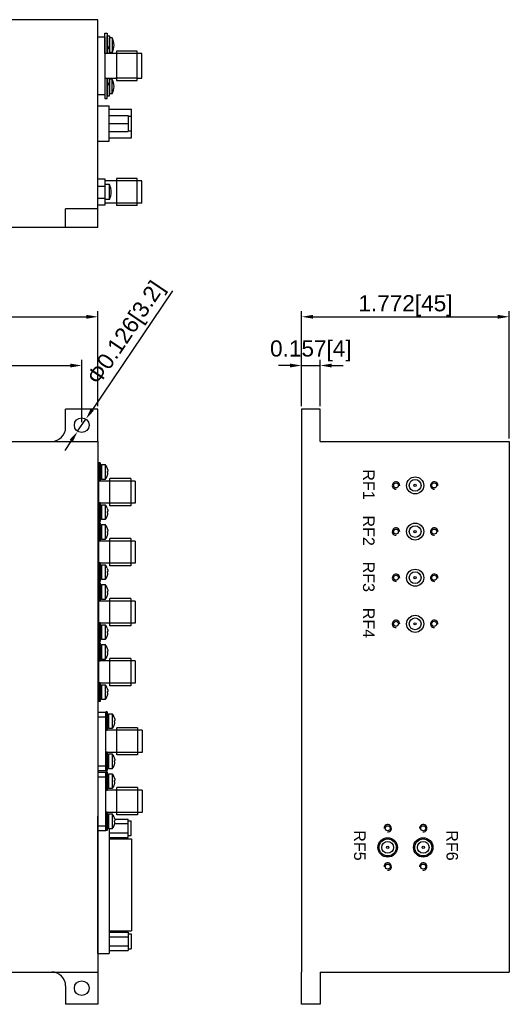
# Model space of a CAD drawing. Header units: millimetres. Extents: x 20 to 302, y 16 to 229.
# Tile 8 of 8: x 196 to 302, y 16 to 229. Entities that reach past the tile are written whole.
import ezdxf

# ---------------------------------------------------------------- set-up
doc = ezdxf.new("R2010")
doc.units = ezdxf.units.MM
doc.layers.add('1', color=3, linetype='Continuous')
doc.layers.add('2', color=2, linetype='Continuous')
doc.styles.get("Standard").update_dxf_attribs({"font": 'arial.ttf'})
doc.dimstyles.new('ISO-25', dxfattribs={"dimtxt": 2.5, "dimasz": 2.5, "dimexe": 1.25, "dimexo": 0.625, "dimtad": 1, "dimtxsty": 'Standard', "dimcen": 2.5, "dimadec": 0, "dimazin": 0, "dimtfac": 1, "dimtmove": 0, "dimatfit": 3, "dimfxl": 1, "dimarcsym": 0})

# ---------------------------------------------------------------- blocks, each defined once
blk = doc.blocks.new('*D3')
at = {"color": 0, "lineweight": -2, "transparency": 16777216}
for p, q in [((228.91, 170.51), (211.55, 144.78)), ((208.37, 140.06), (210.16, 142.71)), ((206.97, 137.99), (205.57, 135.91))]:
    blk.add_line(p, q, dxfattribs=at)
at = {"color": 0, "transparency": 16777216}
for points in [[(211.21, 145.02), (211.9, 144.55), (210.16, 142.71)], [(206.62, 138.22), (207.31, 137.75), (208.37, 140.06)]]:
    blk.add_solid(points, dxfattribs=at)
at = {"layer": 'Defpoints', "color": 0, "transparency": 16777216}
for p in [(210.16, 142.71), (208.37, 140.06)]:
    blk.add_point(p, dxfattribs=at)
at = {"color": 0, "transparency": 16777216, "insert": (219.12, 161.2), "char_height": 3.5, "attachment_point": 5, "rotation": 55.9885}
blk.add_mtext('Φ0.126[3.2]', dxfattribs=at)

msp = doc.modelspace()

# ---------------------------------------------------------------- linework, layer by layer
at = {"color": 7}
for p, q in [((212.761, 229.262), (107.761, 229.262)), ((212.761, 184.262), (212.761, 229.262)), ((212.761, 188.262), (205.761, 188.262)), ((205.761, 184.262), (205.761, 188.262)), ((212.761, 184.262), (107.761, 184.262)), ((110.261, 164.881), (210.261, 164.881)), ((212.761, 145.511), (212.761, 166.131)), ((256.889, 145.511), (256.889, 166.131)), ((259.389, 164.881), (299.389, 164.881)), ((301.889, 138.511), (301.889, 166.131)), ((113.761, 154.317), (206.761, 154.317)), ((209.261, 142.011), (209.261, 155.567)), ((254.389, 154.317), (251.889, 154.317)), ((256.889, 145.511), (256.889, 155.567)), ((256.889, 154.317), (260.889, 154.317)), ((260.889, 145.511), (260.889, 155.567)), ((263.389, 154.317), (265.889, 154.317)), ((212.761, 144.886), (205.761, 144.886)), ((205.761, 140.886), (205.761, 144.886)), ((212.761, 137.886), (212.761, 144.886)), ((260.889, 144.886), (256.889, 144.886)), ((256.889, 144.886), (256.889, 137.886)), ((260.889, 137.886), (260.889, 144.886)), ((117.761, 137.886), (202.761, 137.886)), ((202.761, 137.886), (212.761, 137.886)), ((212.761, 137.886), (212.761, 22.886)), ((256.889, 137.886), (256.889, 22.886)), ((260.889, 137.886), (301.889, 137.886)), ((301.889, 137.886), (301.889, 22.886)), ((117.761, 22.886), (202.761, 22.886)), ((202.761, 22.886), (212.761, 22.886)), ((212.761, 22.886), (212.761, 15.886)), ((256.889, 15.886), (256.889, 22.886)), ((260.889, 22.886), (301.889, 22.886)), ((260.889, 22.886), (260.889, 15.886)), ((205.761, 19.886), (205.761, 15.886)), ((212.761, 15.886), (205.761, 15.886)), ((260.889, 15.886), (256.889, 15.886))]:
    msp.add_line(p, q, dxfattribs=at)
for centre, radius in [((209.261, 141.386), 1.6), ((281.489, 128.336), 1.85), ((277.339, 128.336), 0.546), ((281.489, 128.336), 1.275), ((281.489, 128.336), 0.25), ((285.639, 128.336), 0.546), ((281.489, 118.336), 1.85), ((281.489, 118.336), 1.275), ((277.339, 118.336), 0.546), ((281.489, 118.336), 0.25), ((285.639, 118.336), 0.546), ((277.339, 108.336), 0.546), ((281.489, 108.336), 1.85), ((281.489, 108.336), 1.275), ((285.639, 108.336), 0.546), ((281.489, 108.336), 0.25), ((277.339, 98.336), 0.546), ((281.489, 98.336), 1.85), ((281.489, 98.336), 1.275), ((281.489, 98.336), 0.25), ((285.639, 98.336), 0.546), ((275.539, 54.036), 0.546), ((283.239, 54.036), 0.546), ((275.539, 49.886), 2.1), ((275.539, 49.886), 1.85), ((283.239, 49.886), 2.1), ((283.239, 49.886), 1.85), ((275.539, 49.886), 1.275), ((275.539, 49.886), 0.25), ((283.239, 49.886), 1.275), ((283.239, 49.886), 0.25), ((275.539, 45.736), 0.546), ((283.239, 45.736), 0.546), ((209.261, 19.386), 1.6)]:
    msp.add_circle(centre, radius, dxfattribs=at)
for centre, radius, start, end in [((202.761, 140.886), 3, 270, 0), ((277.339, 128.336), 0.8, 355, 275), ((285.639, 128.336), 0.8, 355, 275), ((277.339, 118.336), 0.8, 355, 275), ((285.639, 118.336), 0.8, 355, 275), ((277.339, 108.336), 0.8, 355, 275), ((285.639, 108.336), 0.8, 355, 275), ((277.339, 98.336), 0.8, 355, 275), ((285.639, 98.336), 0.8, 355, 275), ((275.539, 54.036), 0.8, 265, 185), ((283.239, 54.036), 0.8, 265, 185), ((275.539, 45.736), 0.8, 265, 185), ((283.239, 45.736), 0.8, 265, 185), ((202.761, 19.886), 3, 0, 90)]:
    msp.add_arc(centre, radius, start, end, dxfattribs=at)
for points in [[(210.261, 165.298), (210.261, 164.464), (212.761, 164.881)], [(259.389, 165.298), (259.389, 164.464), (256.889, 164.881)], [(299.389, 165.298), (299.389, 164.464), (301.889, 164.881)], [(206.761, 154.733), (206.761, 153.9), (209.261, 154.317)], [(254.389, 154.733), (254.389, 153.9), (256.889, 154.317)], [(263.389, 154.733), (263.389, 153.9), (260.889, 154.317)]]:
    msp.add_solid(points, dxfattribs=at)
at = {"layer": '1', "color": 7}
for p, q in [((214.261, 221.962), (214.261, 226.349)), ((214.261, 226.349), (214.761, 226.349)), ((214.761, 226.349), (214.761, 221.962)), ((212.761, 212.962), (212.761, 225.562)), ((212.761, 225.562), (214.261, 225.562)), ((214.261, 225.562), (214.261, 212.962)), ((214.761, 221.962), (214.761, 225.749)), ((214.761, 225.749), (215.261, 225.749)), ((215.261, 225.749), (215.261, 221.962)), ((215.851, 225.349), (215.261, 225.349)), ((215.261, 222.149), (215.261, 225.349)), ((215.851, 225.349), (215.851, 222.149)), ((216.861, 221.962), (214.261, 221.962)), ((214.761, 223.116), (215.261, 223.616)), ((214.761, 222.811), (215.261, 223.311)), ((215.851, 222.149), (215.261, 222.149)), ((221.261, 221.962), (216.661, 221.962)), ((221.261, 222.462), (216.761, 222.462)), ((216.761, 222.462), (216.761, 216.062)), ((221.261, 216.062), (221.261, 222.462)), ((222.261, 221.962), (221.261, 221.962)), ((222.261, 216.562), (222.261, 221.962)), ((214.261, 216.562), (216.861, 216.562)), ((214.261, 216.562), (214.261, 212.176)), ((214.761, 212.176), (214.761, 216.562)), ((214.761, 216.562), (214.761, 212.776)), ((214.761, 215.713), (215.261, 215.213)), ((215.261, 212.776), (215.261, 216.562)), ((215.851, 216.376), (215.261, 216.376)), ((215.261, 216.376), (215.261, 213.176)), ((215.851, 213.176), (215.851, 216.376)), ((221.161, 216.562), (216.661, 216.562)), ((216.761, 216.062), (221.261, 216.062)), ((221.161, 216.562), (222.261, 216.562)), ((214.761, 215.409), (215.261, 214.909)), ((214.261, 212.962), (212.761, 212.962)), ((214.261, 212.176), (214.761, 212.176)), ((214.761, 212.776), (215.261, 212.776)), ((215.851, 213.176), (215.261, 213.176)), ((212.761, 210.562), (215.161, 210.562)), ((212.761, 202.962), (212.761, 210.562)), ((215.161, 202.962), (215.161, 210.562)), ((215.161, 209.862), (220.061, 209.862)), ((220.061, 203.662), (220.061, 209.862)), ((215.161, 208.494), (219.341, 208.494)), ((219.341, 208.494), (219.341, 205.03)), ((219.341, 208.362), (219.991, 208.362)), ((219.991, 208.362), (219.991, 205.162)), ((215.161, 206.762), (219.341, 206.762)), ((215.161, 205.03), (219.341, 205.03)), ((219.341, 205.162), (219.991, 205.162)), ((212.761, 202.962), (215.161, 202.962)), ((215.161, 203.662), (220.061, 203.662)), ((212.761, 189.062), (212.761, 194.762)), ((212.761, 194.762), (214.261, 194.762)), ((214.261, 194.762), (214.261, 189.062)), ((216.861, 194.312), (214.261, 194.312)), ((216.761, 194.862), (216.761, 188.962)), ((221.261, 194.862), (216.761, 194.862)), ((221.261, 188.962), (221.261, 194.862)), ((222.261, 194.312), (221.261, 194.312)), ((222.261, 189.512), (222.261, 194.312)), ((212.761, 193.212), (214.261, 193.212)), ((215.261, 193.512), (214.261, 193.512)), ((215.261, 190.312), (215.261, 193.512)), ((212.761, 190.612), (214.261, 190.612)), ((215.261, 190.312), (214.261, 190.312)), ((214.261, 189.062), (212.761, 189.062)), ((216.861, 189.512), (214.261, 189.512)), ((221.261, 188.962), (216.761, 188.962)), ((222.261, 189.512), (221.261, 189.512)), ((212.761, 133.186), (212.961, 133.186)), ((212.961, 133.236), (212.961, 129.236)), ((213.261, 133.236), (212.961, 133.236)), ((212.961, 120.586), (212.961, 133.186)), ((213.261, 133.236), (213.261, 129.236)), ((213.561, 132.574), (213.261, 132.574)), ((213.561, 132.836), (213.561, 129.636)), ((214.362, 132.836), (214.362, 131.236)), ((212.761, 132.186), (212.961, 132.186)), ((213.561, 130.818), (213.261, 130.623)), ((213.561, 130.747), (213.261, 130.552)), ((214.362, 131.236), (214.362, 129.636)), ((214.797, 132.062), (214.797, 132.07)), ((214.797, 131.35), (214.797, 131.121)), ((214.797, 130.409), (214.797, 130.401)), ((220.861, 129.286), (212.961, 129.286)), ((213.261, 129.236), (212.961, 129.236)), ((213.561, 129.898), (213.261, 129.898)), ((215.361, 123.936), (215.361, 129.836)), ((219.861, 129.836), (215.361, 129.836)), ((219.861, 129.836), (219.861, 123.936)), ((220.861, 129.286), (220.861, 124.486)), ((212.961, 124.536), (212.961, 120.536)), ((213.261, 124.536), (212.961, 124.536)), ((213.261, 124.536), (213.261, 120.536)), ((220.861, 124.486), (213.261, 124.486)), ((213.561, 123.874), (213.261, 123.874)), ((213.561, 124.136), (213.561, 120.936)), ((214.362, 124.136), (214.362, 122.536)), ((219.861, 123.936), (215.361, 123.936)), ((213.561, 122.118), (213.261, 121.923)), ((213.561, 122.047), (213.261, 121.852)), ((214.362, 122.536), (214.362, 120.936)), ((214.797, 122.65), (214.797, 122.421)), ((214.797, 121.709), (214.797, 121.701)), ((212.761, 121.586), (212.961, 121.586)), ((212.761, 120.586), (212.961, 120.586)), ((212.761, 120.186), (212.961, 120.186)), ((213.261, 120.536), (212.961, 120.536)), ((212.961, 120.236), (212.961, 116.236)), ((213.261, 120.236), (212.961, 120.236)), ((212.961, 107.586), (212.961, 120.186)), ((213.561, 121.198), (213.261, 121.198)), ((213.261, 120.236), (213.261, 116.236)), ((213.561, 119.574), (213.261, 119.574)), ((213.561, 119.836), (213.561, 116.636)), ((214.362, 119.836), (214.362, 118.236)), ((212.761, 119.186), (212.961, 119.186)), ((213.561, 117.818), (213.261, 117.623)), ((213.561, 117.747), (213.261, 117.552)), ((214.362, 118.236), (214.362, 116.636)), ((214.797, 119.062), (214.797, 119.07)), ((214.797, 118.35), (214.797, 118.121)), ((214.797, 117.409), (214.797, 117.401)), ((220.861, 116.286), (212.961, 116.286)), ((213.261, 116.236), (212.961, 116.236)), ((213.561, 116.898), (213.261, 116.898)), ((215.361, 110.936), (215.361, 116.836)), ((219.861, 116.836), (215.361, 116.836)), ((219.861, 116.836), (219.861, 110.936)), ((220.861, 116.286), (220.861, 111.486)), ((212.961, 111.536), (212.961, 107.536)), ((213.261, 111.536), (212.961, 111.536)), ((213.261, 111.536), (213.261, 107.536)), ((220.861, 111.486), (213.261, 111.486)), ((213.561, 111.136), (213.561, 107.936)), ((214.362, 111.136), (214.362, 109.536)), ((213.561, 110.874), (213.261, 110.874)), ((213.561, 109.118), (213.261, 108.923)), ((213.561, 109.047), (213.261, 108.852)), ((214.362, 109.536), (214.362, 107.936)), ((214.797, 109.65), (214.797, 109.421)), ((219.861, 110.936), (215.361, 110.936)), ((212.761, 108.586), (212.961, 108.586)), ((212.761, 107.586), (212.961, 107.586)), ((212.761, 107.186), (212.961, 107.186)), ((213.261, 107.536), (212.961, 107.536)), ((212.961, 107.236), (212.961, 103.236)), ((213.261, 107.236), (212.961, 107.236)), ((212.961, 94.586), (212.961, 107.186)), ((213.561, 108.198), (213.261, 108.198)), ((213.261, 107.236), (213.261, 103.236)), ((213.561, 106.836), (213.561, 103.636)), ((214.362, 106.836), (214.362, 105.236)), ((214.797, 108.709), (214.797, 108.701)), ((212.761, 106.186), (212.961, 106.186)), ((213.561, 106.574), (213.261, 106.574)), ((213.561, 104.818), (213.261, 104.623)), ((213.561, 104.747), (213.261, 104.552)), ((214.362, 105.236), (214.362, 103.636)), ((214.797, 106.062), (214.797, 106.07)), ((214.797, 105.35), (214.797, 105.121)), ((220.861, 103.286), (212.961, 103.286)), ((213.261, 103.236), (212.961, 103.236)), ((213.561, 103.898), (213.261, 103.898)), ((214.797, 104.409), (214.797, 104.401)), ((215.361, 97.936), (215.361, 103.836)), ((219.861, 103.836), (215.361, 103.836)), ((219.861, 103.836), (219.861, 97.936)), ((220.861, 103.286), (220.861, 98.486)), ((212.961, 98.536), (212.961, 94.536)), ((213.261, 98.536), (212.961, 98.536)), ((213.261, 98.536), (213.261, 94.536)), ((220.861, 98.486), (213.261, 98.486)), ((213.561, 97.874), (213.261, 97.874)), ((213.561, 96.118), (213.261, 95.923)), ((213.561, 96.047), (213.261, 95.852)), ((213.561, 98.136), (213.561, 94.936)), ((214.362, 98.136), (214.362, 96.536)), ((214.362, 96.536), (214.362, 94.936)), ((214.797, 96.65), (214.797, 96.421)), ((219.861, 97.936), (215.361, 97.936)), ((212.761, 95.586), (212.961, 95.586)), ((212.761, 94.586), (212.961, 94.586)), ((212.761, 94.186), (212.961, 94.186)), ((213.261, 94.536), (212.961, 94.536)), ((212.961, 94.236), (212.961, 90.236)), ((213.261, 94.236), (212.961, 94.236)), ((212.961, 81.586), (212.961, 94.186)), ((213.561, 95.198), (213.261, 95.198)), ((213.261, 94.236), (213.261, 90.236)), ((214.797, 95.709), (214.797, 95.701)), ((212.761, 93.186), (212.961, 93.186)), ((213.561, 93.574), (213.261, 93.574)), ((213.561, 91.818), (213.261, 91.623)), ((213.561, 93.836), (213.561, 90.636)), ((214.362, 93.836), (214.362, 92.236)), ((214.362, 92.236), (214.362, 90.636)), ((214.797, 93.062), (214.797, 93.07)), ((214.797, 92.35), (214.797, 92.121)), ((220.861, 90.286), (212.961, 90.286)), ((213.261, 90.236), (212.961, 90.236)), ((213.561, 91.747), (213.261, 91.552)), ((213.561, 90.898), (213.261, 90.898)), ((214.797, 91.409), (214.797, 91.401)), ((215.361, 84.936), (215.361, 90.836)), ((219.861, 90.836), (215.361, 90.836)), ((219.861, 90.836), (219.861, 84.936)), ((220.861, 90.286), (220.861, 85.486)), ((212.961, 85.536), (212.961, 81.536)), ((213.261, 85.536), (212.961, 85.536)), ((213.261, 85.536), (213.261, 81.536)), ((220.861, 85.486), (213.261, 85.486)), ((213.561, 84.874), (213.261, 84.874)), ((213.561, 85.136), (213.561, 81.936)), ((214.362, 85.136), (214.362, 83.536)), ((214.362, 83.536), (214.362, 81.936)), ((214.797, 83.65), (214.797, 83.421)), ((219.861, 84.936), (215.361, 84.936)), ((212.761, 82.586), (212.961, 82.586)), ((212.761, 81.586), (212.961, 81.586)), ((213.261, 81.536), (212.961, 81.536)), ((213.561, 83.118), (213.261, 82.923)), ((213.561, 83.047), (213.261, 82.852)), ((213.561, 82.198), (213.261, 82.198)), ((214.797, 82.709), (214.797, 82.701)), ((212.761, 79.186), (212.761, 66.586)), ((212.761, 79.186), (214.461, 79.186)), ((214.461, 79.236), (214.461, 75.236)), ((214.761, 79.236), (214.461, 79.236)), ((214.461, 66.586), (214.461, 79.186)), ((214.761, 79.236), (214.761, 75.236)), ((212.761, 78.186), (214.461, 78.186)), ((215.061, 78.574), (214.761, 78.574)), ((215.061, 76.818), (214.761, 76.623)), ((215.061, 78.836), (215.061, 75.636)), ((215.862, 78.836), (215.862, 77.236)), ((215.862, 77.236), (215.862, 75.636)), ((216.297, 78.062), (216.297, 78.07)), ((216.297, 77.35), (216.297, 77.121)), ((222.361, 75.286), (214.461, 75.286)), ((214.761, 75.236), (214.461, 75.236)), ((215.061, 76.747), (214.761, 76.552)), ((215.061, 75.898), (214.761, 75.898)), ((216.297, 76.409), (216.297, 76.401)), ((216.861, 69.936), (216.861, 75.836)), ((221.361, 75.836), (216.861, 75.836)), ((221.361, 75.836), (221.361, 69.936)), ((222.361, 75.286), (222.361, 70.486)), ((214.461, 70.536), (214.461, 66.536)), ((214.761, 70.536), (214.461, 70.536)), ((214.761, 70.536), (214.761, 66.536)), ((222.361, 70.486), (214.761, 70.486)), ((215.061, 69.874), (214.761, 69.874)), ((215.061, 70.136), (215.061, 66.936)), ((215.862, 70.136), (215.862, 68.536)), ((215.862, 68.536), (215.862, 66.936)), ((216.297, 68.65), (216.297, 68.421)), ((221.361, 69.936), (216.861, 69.936)), ((212.761, 67.586), (214.461, 67.586)), ((212.761, 66.586), (214.461, 66.586)), ((212.761, 66.186), (212.761, 53.586)), ((212.761, 66.186), (214.461, 66.186)), ((214.761, 66.536), (214.461, 66.536)), ((214.461, 66.236), (214.461, 62.236)), ((214.761, 66.236), (214.461, 66.236)), ((214.461, 53.586), (214.461, 66.186)), ((215.061, 68.118), (214.761, 67.923)), ((215.061, 68.047), (214.761, 67.852)), ((215.061, 67.198), (214.761, 67.198)), ((214.761, 66.236), (214.761, 62.236)), ((216.297, 67.709), (216.297, 67.701)), ((212.761, 65.186), (214.461, 65.186)), ((215.061, 65.574), (214.761, 65.574)), ((215.061, 65.836), (215.061, 62.636)), ((215.862, 65.836), (215.862, 64.236)), ((215.862, 64.236), (215.862, 62.636)), ((216.297, 65.062), (216.297, 65.07)), ((216.297, 64.35), (216.297, 64.121)), ((222.361, 62.286), (214.461, 62.286)), ((214.761, 62.236), (214.461, 62.236)), ((215.061, 63.818), (214.761, 63.623)), ((215.061, 63.747), (214.761, 63.552)), ((215.061, 62.898), (214.761, 62.898)), ((216.297, 63.409), (216.297, 63.401)), ((216.861, 56.936), (216.861, 62.836)), ((221.361, 62.836), (216.861, 62.836)), ((221.361, 62.836), (221.361, 56.936)), ((222.361, 62.286), (222.361, 57.486)), ((212.761, 26.886), (212.761, 56.686)), ((214.461, 57.536), (214.461, 53.536)), ((214.761, 57.536), (214.461, 57.536)), ((214.761, 57.536), (214.761, 53.536)), ((222.361, 57.486), (214.761, 57.486)), ((215.061, 56.874), (214.761, 56.874)), ((215.061, 57.136), (215.061, 53.936)), ((215.862, 57.136), (215.862, 55.536)), ((215.862, 55.536), (215.862, 53.936)), ((216.297, 55.65), (216.297, 55.421)), ((216.386, 56.036), (219.341, 56.036)), ((221.361, 56.936), (216.861, 56.936)), ((219.341, 52.036), (219.341, 56.036)), ((219.341, 55.636), (219.991, 55.636)), ((219.991, 52.436), (219.991, 55.636)), ((212.761, 54.586), (214.461, 54.586)), ((212.761, 53.586), (214.461, 53.586)), ((214.761, 53.536), (214.461, 53.536)), ((215.061, 55.118), (214.761, 54.923)), ((215.061, 55.047), (214.761, 54.852)), ((215.061, 54.198), (214.761, 54.198)), ((215.161, 53.936), (215.161, 26.886)), ((216.297, 54.709), (216.297, 54.701)), ((216.386, 55.036), (219.341, 55.036)), ((215.161, 53.036), (219.341, 53.036)), ((215.161, 52.036), (219.341, 52.036)), ((215.161, 51.764), (220.061, 51.764)), ((219.341, 52.436), (219.991, 52.436)), ((220.061, 51.764), (220.061, 31.786)), ((215.161, 31.786), (220.061, 31.786)), ((215.161, 31.536), (219.341, 31.536)), ((215.161, 30.536), (219.341, 30.536)), ((219.341, 31.536), (219.341, 27.536)), ((219.341, 31.136), (219.991, 31.136)), ((219.991, 31.136), (219.991, 27.936)), ((215.161, 28.536), (219.341, 28.536)), ((219.341, 27.936), (219.991, 27.936)), ((212.761, 26.886), (215.161, 26.886)), ((215.161, 27.536), (219.341, 27.536))]:
    msp.add_line(p, q, dxfattribs=at)
for centre, radius, start, end in [((212.851, 223.749), 3.4, 331.92751, 28.07249), ((212.851, 214.776), 3.4, 331.92751, 28.07249), ((212.261, 191.912), 3.4, 331.92751, 28.07249), ((212.441, 131.236), 2.5, 19.49998, 39.79182), ((212.441, 131.236), 2.5, 320.20818, 340.50002), ((212.437, 131.236), 2.501, 14.60889, 19.29889), ((214.098, 146.455), 15.121, 272.65027, 272.87942), ((214.098, 116.016), 15.121, 87.12058, 87.34973), ((212.437, 131.236), 2.501, 340.70111, 345.39111), ((212.441, 122.536), 2.5, 19.49998, 39.79182), ((212.441, 122.536), 2.5, 320.20818, 340.50002), ((212.437, 122.536), 2.501, 14.60889, 19.29889), ((214.098, 137.755), 15.121, 272.65027, 272.87942), ((214.098, 107.316), 15.121, 87.12058, 87.34973), ((212.437, 122.536), 2.501, 340.70111, 345.39111), ((212.441, 118.236), 2.5, 19.49998, 39.79182), ((212.441, 118.236), 2.5, 320.20818, 340.50002), ((212.437, 118.236), 2.501, 14.60889, 19.29889), ((214.098, 133.455), 15.121, 272.65027, 272.87942), ((214.098, 103.016), 15.121, 87.12058, 87.34973), ((212.437, 118.236), 2.501, 340.70111, 345.39111), ((212.441, 109.536), 2.5, 19.49998, 39.79182), ((212.437, 109.536), 2.501, 14.60889, 19.29889), ((214.098, 124.755), 15.121, 272.65027, 272.87942), ((214.098, 94.316), 15.121, 87.12058, 87.34973), ((212.437, 109.536), 2.501, 340.70111, 345.39111), ((212.441, 109.536), 2.5, 320.20818, 340.50002), ((212.441, 105.236), 2.5, 19.49998, 39.79182), ((212.437, 105.236), 2.501, 14.60889, 19.29889), ((214.098, 120.455), 15.121, 272.65027, 272.87942), ((214.098, 90.016), 15.121, 87.12058, 87.34973), ((212.437, 105.236), 2.501, 340.70111, 345.39111), ((212.441, 105.236), 2.5, 320.20818, 340.50002), ((212.441, 96.536), 2.5, 19.49998, 39.79182), ((212.437, 96.536), 2.501, 14.60889, 19.29889), ((214.098, 111.755), 15.121, 272.65027, 272.87942), ((214.098, 81.316), 15.121, 87.12058, 87.34973), ((212.441, 96.536), 2.5, 320.20818, 340.50002), ((212.437, 96.536), 2.501, 340.70111, 345.39111), ((212.441, 92.236), 2.5, 19.49998, 39.79182), ((212.437, 92.236), 2.501, 14.60889, 19.29889), ((214.098, 107.455), 15.121, 272.65027, 272.87942), ((214.098, 77.016), 15.121, 87.12058, 87.34973), ((212.441, 92.236), 2.5, 320.20818, 340.50002), ((212.437, 92.236), 2.501, 340.70111, 345.39111), ((212.441, 83.536), 2.5, 19.49998, 39.79182), ((212.437, 83.536), 2.501, 14.60889, 19.29889), ((214.098, 98.755), 15.121, 272.65027, 272.87942), ((214.098, 68.316), 15.121, 87.12058, 87.34973), ((212.441, 83.536), 2.5, 320.20818, 340.50002), ((212.437, 83.536), 2.501, 340.70111, 345.39111), ((213.941, 77.236), 2.5, 19.49998, 39.79182), ((213.937, 77.236), 2.501, 14.60889, 19.29889), ((215.598, 92.455), 15.121, 272.65027, 272.87942), ((215.598, 62.016), 15.121, 87.12058, 87.34973), ((213.941, 77.236), 2.5, 320.20818, 340.50002), ((213.937, 77.236), 2.501, 340.70111, 345.39111), ((213.941, 68.536), 2.5, 19.49998, 39.79182), ((213.937, 68.536), 2.501, 14.60889, 19.29889), ((215.598, 83.755), 15.121, 272.65027, 272.87942), ((215.598, 53.316), 15.121, 87.12058, 87.34973), ((213.941, 68.536), 2.5, 320.20818, 340.50002), ((213.937, 68.536), 2.501, 340.70111, 345.39111), ((213.941, 64.236), 2.5, 19.49998, 39.79182), ((213.937, 64.236), 2.501, 14.60889, 19.29889), ((215.598, 79.455), 15.121, 272.65027, 272.87942), ((215.598, 49.016), 15.121, 87.12058, 87.34973), ((213.941, 64.236), 2.5, 320.20818, 340.50002), ((213.937, 64.236), 2.501, 340.70111, 345.39111), ((213.941, 55.536), 2.5, 19.49998, 39.79182), ((213.937, 55.536), 2.501, 14.60889, 19.29889), ((215.598, 70.755), 15.121, 272.65027, 272.87942), ((213.941, 55.536), 2.5, 320.20818, 340.50002), ((215.598, 40.316), 15.121, 87.12058, 87.34973), ((213.937, 55.536), 2.501, 340.70111, 345.39111)]:
    msp.add_arc(centre, radius, start, end, dxfattribs=at)
for points in [[(213.561, 132.836), (214.362, 132.836)], [(214.362, 129.636), (213.561, 129.636)], [(213.561, 124.136), (214.362, 124.136)], [(214.362, 120.936), (213.561, 120.936)], [(213.561, 119.836), (214.362, 119.836)], [(214.362, 116.636), (213.561, 116.636)], [(213.561, 111.136), (214.362, 111.136)], [(214.362, 107.936), (213.561, 107.936)], [(213.561, 106.836), (214.362, 106.836)], [(214.362, 103.636), (213.561, 103.636)], [(213.561, 98.136), (214.362, 98.136)], [(214.362, 94.936), (213.561, 94.936)], [(213.561, 93.836), (214.362, 93.836)], [(214.362, 90.636), (213.561, 90.636)], [(213.561, 85.136), (214.362, 85.136)], [(214.362, 81.936), (213.561, 81.936)], [(215.061, 78.836), (215.862, 78.836)], [(215.862, 75.636), (215.061, 75.636)], [(215.061, 70.136), (215.862, 70.136)], [(215.862, 66.936), (215.061, 66.936)], [(215.061, 65.836), (215.862, 65.836)], [(215.862, 62.636), (215.061, 62.636)], [(215.061, 57.136), (215.862, 57.136)], [(215.862, 53.936), (215.061, 53.936)]]:
    msp.add_open_spline(points, degree=1, dxfattribs=at)
for points in [[(214.857, 131.866), (214.891, 131.734), (214.912, 131.601), (214.912, 131.41), (214.892, 131.355), (214.858, 131.353)], [(214.857, 130.605), (214.891, 130.737), (214.912, 130.87), (214.912, 131.061), (214.892, 131.116), (214.858, 131.118)], [(214.857, 123.166), (214.891, 123.034), (214.912, 122.901), (214.912, 122.71), (214.892, 122.655), (214.858, 122.653)], [(214.857, 121.905), (214.891, 122.037), (214.912, 122.17), (214.912, 122.361), (214.892, 122.416), (214.858, 122.418)], [(214.857, 118.866), (214.891, 118.734), (214.912, 118.601), (214.912, 118.41), (214.892, 118.355), (214.858, 118.353)], [(214.857, 117.605), (214.891, 117.737), (214.912, 117.87), (214.912, 118.061), (214.892, 118.116), (214.858, 118.118)], [(214.857, 110.166), (214.891, 110.034), (214.912, 109.901), (214.912, 109.71), (214.892, 109.655), (214.858, 109.653)], [(214.857, 108.905), (214.891, 109.037), (214.912, 109.17), (214.912, 109.361), (214.892, 109.416), (214.858, 109.418)], [(214.857, 105.866), (214.891, 105.734), (214.912, 105.601), (214.912, 105.41), (214.892, 105.355), (214.858, 105.353)], [(214.857, 104.605), (214.891, 104.737), (214.912, 104.87), (214.912, 105.061), (214.892, 105.116), (214.858, 105.118)], [(214.857, 97.166), (214.891, 97.034), (214.912, 96.901), (214.912, 96.71), (214.892, 96.655), (214.858, 96.653)], [(214.857, 95.905), (214.891, 96.037), (214.912, 96.17), (214.912, 96.361), (214.892, 96.416), (214.858, 96.418)], [(214.857, 92.866), (214.891, 92.734), (214.912, 92.601), (214.912, 92.41), (214.892, 92.355), (214.858, 92.353)], [(214.857, 91.605), (214.891, 91.737), (214.912, 91.87), (214.912, 92.061), (214.892, 92.116), (214.858, 92.118)], [(214.857, 84.166), (214.891, 84.034), (214.912, 83.901), (214.912, 83.71), (214.892, 83.655), (214.858, 83.653)], [(214.857, 82.905), (214.891, 83.037), (214.912, 83.17), (214.912, 83.361), (214.892, 83.416), (214.858, 83.418)], [(216.357, 77.866), (216.391, 77.734), (216.412, 77.601), (216.412, 77.41), (216.392, 77.355), (216.358, 77.353)], [(216.357, 76.605), (216.391, 76.737), (216.412, 76.87), (216.412, 77.061), (216.392, 77.116), (216.358, 77.118)], [(216.357, 69.166), (216.391, 69.034), (216.412, 68.901), (216.412, 68.71), (216.392, 68.655), (216.358, 68.653)], [(216.357, 67.905), (216.391, 68.037), (216.412, 68.17), (216.412, 68.361), (216.392, 68.416), (216.358, 68.418)], [(216.357, 64.866), (216.391, 64.734), (216.412, 64.601), (216.412, 64.41), (216.392, 64.355), (216.358, 64.353)], [(216.357, 63.605), (216.391, 63.737), (216.412, 63.87), (216.412, 64.061), (216.392, 64.116), (216.358, 64.118)], [(216.357, 56.166), (216.391, 56.034), (216.412, 55.901), (216.412, 55.71), (216.392, 55.655), (216.358, 55.653)], [(216.357, 54.905), (216.391, 55.037), (216.412, 55.17), (216.412, 55.361), (216.392, 55.416), (216.358, 55.418)]]:
    msp.add_open_spline(points, degree=3, knots=[0, 0, 0, 0, 0.5, 0.5, 1, 1, 1, 1], dxfattribs=at)
at = {"layer": '2', "color": 7}
for p, q in [((221.261, 194.312), (216.661, 194.312)), ((221.261, 189.512), (216.661, 189.512))]:
    msp.add_line(p, q, dxfattribs=at)

# ---------------------------------------------------------------- texts
at = {"color": 7}
for s, p in [('RF1', (270.188, 131.825)), ('RF2', (270.188, 121.825)), ('RF3', (270.188, 111.825)), ('RF4', (270.198, 101.825)), ('RF5', (268.256, 53.61)), ('RF6', (288.276, 53.61))]:
    msp.add_text(s, height=2.5, rotation=270, dxfattribs=at).set_placement(p)
at = {"color": 7, "char_height": 3.5, "attachment_point": 5}
for s, insert in [('1.772[45]', (279.389, 167.286)), ('0.157[4]', (258.889, 157.489))]:
    msp.add_mtext(s, dxfattribs=dict(at, insert=insert))

# ---------------------------------------------------------------- dimensions: what is measured, and where the dimension line sits
dim = msp.add_diameter_dim_2p(p1=(208.366, 140.059), p2=(210.156, 142.712), text='Φ0.126[3.2]', dimstyle='ISO-25', override={"dimtxt": 3.5})
dim.commit()
dim.dimension.update_dxf_attribs({"geometry": '*D3', "text_midpoint": (221.533, 159.573), "dimtype": 163})

doc.saveas('drawing.dxf')
